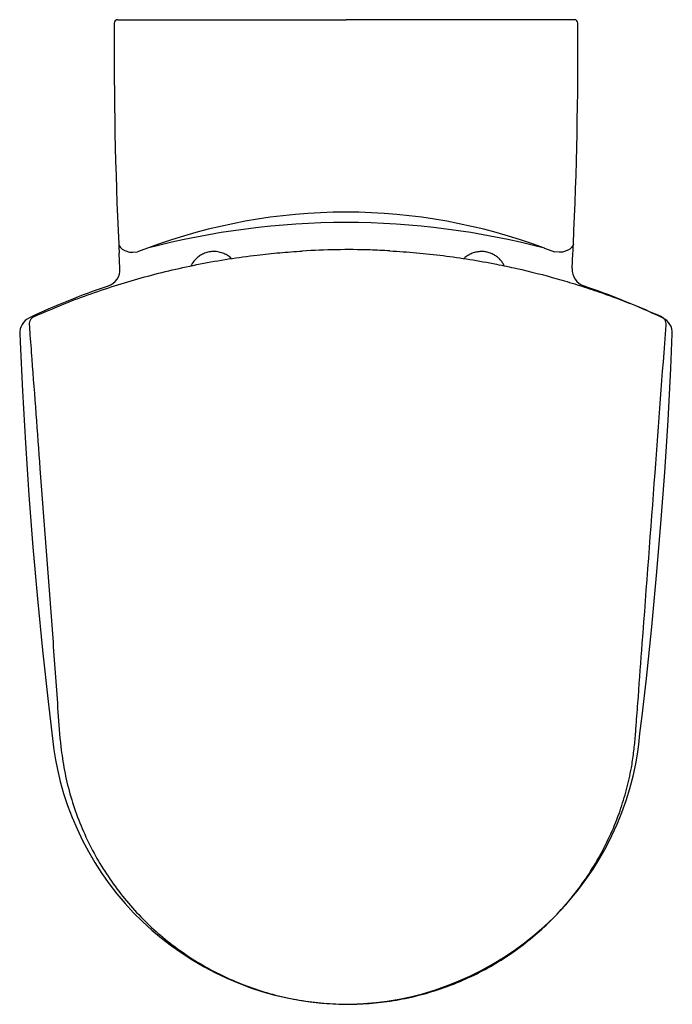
# Model space of a CAD drawing. Header units: millimetres. Extents: x 1824.159 to 1824.54, y 1266.453 to 1267.027.
import ezdxf

# ---------------------------------------------------------------- set-up
doc = ezdxf.new("R2010")
doc.units = ezdxf.units.MM
doc.layers.add('SANINDUSA', color=3, linetype='Continuous')

msp = doc.modelspace()

# ---------------------------------------------------------------- linework, layer by layer
at = {"layer": 'SANINDUSA'}
for p, q in [((1824.21653, 1267.02737), (1824.2222, 1267.02737)), ((1824.2222, 1267.02737), (1824.34964, 1267.02737)), ((1824.47708, 1267.02737), (1824.34964, 1267.02737)), ((1824.48275, 1267.02737), (1824.47708, 1267.02737)), ((1824.2176, 1266.88675), (1824.21738, 1266.89113)), ((1824.23396, 1266.8941), (1824.22804, 1266.89206)), ((1824.46532, 1266.8941), (1824.47124, 1266.89206)), ((1824.48168, 1266.88675), (1824.4819, 1266.89113)), ((1824.21784, 1266.88222), (1824.2176, 1266.88675)), ((1824.48144, 1266.88222), (1824.48168, 1266.88675)), ((1824.53174, 1266.85501), (1824.53166, 1266.85505))]:
    msp.add_line(p, q, dxfattribs=at)
at = {"layer": 'SANINDUSA', "flags": 128}
for points in [[(1824.21712, 1266.89645), (1824.21712, 1266.89644), (1824.2172, 1266.89595), (1824.21811, 1266.89446), (1824.21907, 1266.89363), (1824.22031, 1266.89289), (1824.22074, 1266.89269), (1824.22346, 1266.89188), (1824.22524, 1266.89172), (1824.22527, 1266.89172)], [(1824.22527, 1266.89172), (1824.22529, 1266.89172), (1824.22804, 1266.89206)], [(1824.47401, 1266.89172), (1824.47399, 1266.89172), (1824.47124, 1266.89206)], [(1824.48216, 1266.89645), (1824.48216, 1266.89644), (1824.48208, 1266.89595), (1824.48117, 1266.89446), (1824.48021, 1266.89363), (1824.47897, 1266.89289), (1824.47854, 1266.89269), (1824.47582, 1266.89188), (1824.47404, 1266.89172), (1824.47401, 1266.89172)], [(1824.28281, 1266.88807), (1824.28281, 1266.88809), (1824.28281, 1266.88809), (1824.28281, 1266.88809)], [(1824.40483, 1266.88994), (1824.40485, 1266.88996), (1824.40485, 1266.88996), (1824.40485, 1266.88996)], [(1824.16791, 1266.85432), (1824.16819, 1266.85444), (1824.16854, 1266.8546)], [(1824.15943, 1266.8441), (1824.1596, 1266.83954), (1824.16096, 1266.81073), (1824.1627, 1266.78033), (1824.16476, 1266.75002), (1824.16712, 1266.71979), (1824.1698, 1266.68966), (1824.17279, 1266.65963), (1824.17608, 1266.62969), (1824.17784, 1266.61476), (1824.17939, 1266.60158), (1824.18028, 1266.59572), (1824.18138, 1266.59016), (1824.18306, 1266.58306), (1824.18504, 1266.57604), (1824.18733, 1266.56909), (1824.18993, 1266.56219), (1824.19282, 1266.55544), (1824.196, 1266.54879), (1824.19948, 1266.54224), (1824.20325, 1266.53582), (1824.20729, 1266.52956), (1824.21159, 1266.52348), (1824.21613, 1266.51761), (1824.22089, 1266.51198), (1824.22584, 1266.50661), (1824.23102, 1266.50146), (1824.23644, 1266.4965), (1824.24211, 1266.49175), (1824.248, 1266.48721), (1824.2541, 1266.48292), (1824.26039, 1266.47887), (1824.26686, 1266.47508), (1824.27348, 1266.47158), (1824.28023, 1266.46836), (1824.28709, 1266.46544), (1824.29405, 1266.46282), (1824.30107, 1266.46052), (1824.30814, 1266.45853), (1824.31525, 1266.45687), (1824.32237, 1266.45553), (1824.3288, 1266.45462), (1824.33556, 1266.45393), (1824.34284, 1266.45346), (1824.34964, 1266.45324)], [(1824.34964, 1266.45325), (1824.35183, 1266.45328), (1824.35979, 1266.45365), (1824.36696, 1266.45423), (1824.37356, 1266.45502), (1824.38055, 1266.45618), (1824.38729, 1266.45759), (1824.39428, 1266.45937), (1824.40124, 1266.46147), (1824.40815, 1266.46388), (1824.415, 1266.46659), (1824.42177, 1266.46961), (1824.42843, 1266.47293), (1824.43498, 1266.47654), (1824.44137, 1266.48042), (1824.44761, 1266.48458), (1824.45365, 1266.48899), (1824.4595, 1266.49365), (1824.46512, 1266.49853), (1824.4705, 1266.50363), (1824.47563, 1266.50893), (1824.48049, 1266.51441), (1824.48508, 1266.52005), (1824.48949, 1266.52596), (1824.49366, 1266.53208), (1824.49759, 1266.5384), (1824.50126, 1266.5449), (1824.50464, 1266.55154), (1824.50772, 1266.55829), (1824.5105, 1266.56513), (1824.51296, 1266.57202), (1824.51513, 1266.57906), (1824.517, 1266.58619), (1824.51856, 1266.59339), (1824.51954, 1266.59907), (1824.52027, 1266.60479), (1824.52099, 1266.61116), (1824.52224, 1266.62146), (1824.52473, 1266.64327), (1824.52789, 1266.67332), (1824.53073, 1266.70326), (1824.53326, 1266.7333), (1824.53547, 1266.76344), (1824.53738, 1266.79366), (1824.53898, 1266.82396), (1824.53984, 1266.8441)]]:
    msp.add_lwpolyline(points, dxfattribs=at)
at = {"layer": 'SANINDUSA'}
for centre, radius, start, end in [((1826.61664, 1267.00917), 2.40217, 179.61346, 182.68976), ((1824.21653, 1267.02537), 0.002, 90, 179.62243), ((1822.08266, 1267.00917), 2.40215, 357.31023, 0.38655), ((1824.48275, 1267.02537), 0.002, 0.37757, 90), ((1824.35003, 1266.58476), 0.3304, 90.06679, 110.56543), ((1824.34926, 1266.58476), 0.3304, 69.43457, 89.93321), ((1824.35003, 1266.45255), 0.45655, 90.04933, 104.72814), ((1824.34925, 1266.45255), 0.45655, 75.27186, 89.95067), ((1826.49093, 1267.00446), 2.27638, 182.71979, 182.85374), ((1822.22217, 1267.0038), 2.26254, 357.14568, 357.28045), ((1824.20783, 1266.8816), 0.01003, 288.51834, 3.53963), ((1824.49149, 1266.88162), 0.01006, 176.61363, 251.32705), ((1824.34681, 1266.4694), 0.42493, 108.63527, 115.31192), ((1824.35283, 1266.47139), 0.42295, 64.61748, 71.32535), ((1824.16931, 1266.84457), 0.0099, 114.96721, 182.71373), ((1824.34881, 1266.4412), 0.45244, 65.93495, 66.02166), ((1824.53006, 1266.84461), 0.0098, 357.01127, 65.38647)]:
    msp.add_arc(centre, radius, start, end, dxfattribs=at)
for points, knots in [([(1824.17101, 1266.85569), (1824.17597, 1266.8578), (1824.18588, 1266.86201), (1824.20109, 1266.86768), (1824.21652, 1266.87284), (1824.23229, 1266.87746), (1824.24834, 1266.88153), (1824.26468, 1266.88504), (1824.28119, 1266.88795), (1824.29665, 1266.89007), (1824.31097, 1266.89158), (1824.31975, 1266.89217), (1824.32414, 1266.89247)], [0, 0, 0, 0, 0.102702, 0.205403, 0.308693, 0.411983, 0.517156, 0.622328, 0.728167, 0.834005, 0.917003, 1, 1, 1, 1]), ([(1824.28276, 1266.88816), (1824.28269, 1266.88824), (1824.28199, 1266.88899), (1824.28032, 1266.8901), (1824.27776, 1266.89137), (1824.27492, 1266.89209), (1824.272, 1266.89226), (1824.26918, 1266.89187), (1824.2666, 1266.891), (1824.26433, 1266.88976), (1824.26245, 1266.88826), (1824.26062, 1266.88635), (1824.25977, 1266.88473), (1824.25926, 1266.88377)], [0, 0, 0, 0, 0.0115226, 0.1109553, 0.2131213, 0.3186508, 0.4251858, 0.52676, 0.6241412, 0.7174758, 0.8038229, 0.8834977, 1, 1, 1, 1]), ([(1824.37517, 1266.89258), (1824.37136, 1266.89276), (1824.36096, 1266.89325), (1824.34393, 1266.89338), (1824.33074, 1266.89278), (1824.32414, 1266.89247)], [0, 0, 0, 0, 0.2244159, 0.6117635, 1, 1, 1, 1]), ([(1824.37517, 1266.89258), (1824.38037, 1266.89224), (1824.39078, 1266.89157), (1824.40634, 1266.88986), (1824.42186, 1266.88765), (1824.43615, 1266.88509), (1824.45315, 1266.88149), (1824.46887, 1266.8775), (1824.48441, 1266.87288), (1824.49602, 1266.86907), (1824.50753, 1266.86494), (1824.51895, 1266.86051), (1824.52645, 1266.85729), (1824.53021, 1266.85569)], [0, 0, 0, 0, 0.097092, 0.194321, 0.291964, 0.389746, 0.465372, 0.616919, 0.693202, 0.769485, 0.846178, 0.923058, 1, 1, 1, 1]), ([(1824.44183, 1266.88383), (1824.44156, 1266.88446), (1824.441, 1266.88578), (1824.43957, 1266.88745), (1824.43791, 1266.88901), (1824.43596, 1266.89031), (1824.43377, 1266.89133), (1824.43138, 1266.89199), (1824.42887, 1266.89225), (1824.42632, 1266.89207), (1824.42377, 1266.89146), (1824.42126, 1266.89034), (1824.41945, 1266.88912), (1824.41853, 1266.88825), (1824.41833, 1266.88806)], [0, 0, 0, 0, 0.072898, 0.153257, 0.23458, 0.317733, 0.404022, 0.493583, 0.583683, 0.674574, 0.766945, 0.864439, 0.969595, 1, 1, 1, 1]), ([(1824.41841, 1266.88809), (1824.41854, 1266.88808), (1824.41868, 1266.88806), (1824.4188, 1266.88799), (1824.4188, 1266.88799)], [0, 0, 0, 0, 0.960742, 1, 1, 1, 1]), ([(1824.16791, 1266.85432), (1824.16742, 1266.85404), (1824.16644, 1266.85348), (1824.16543, 1266.85208), (1824.16495, 1266.85065), (1824.16496, 1266.84973), (1824.16496, 1266.84938)], [0, 0, 0, 0, 0.275308, 0.550645, 0.825935, 1, 1, 1, 1]), ([(1824.16854, 1266.8546), (1824.16858, 1266.85462), (1824.16867, 1266.85466), (1824.16921, 1266.8549), (1824.16997, 1266.85523), (1824.17062, 1266.85551), (1824.17095, 1266.85566), (1824.17101, 1266.85569)], [0, 0, 0, 0, 0.234194, 0.475327, 0.737185, 0.955675, 1, 1, 1, 1]), ([(1824.53021, 1266.85569), (1824.53028, 1266.85565), (1824.53068, 1266.85548), (1824.53134, 1266.85519), (1824.53206, 1266.85487), (1824.53255, 1266.85465), (1824.53264, 1266.85462), (1824.53268, 1266.8546)], [0, 0, 0, 0, 0.058262, 0.307959, 0.543547, 0.771944, 1, 1, 1, 1]), ([(1824.53625, 1266.84938), (1824.53624, 1266.84994), (1824.53621, 1266.85107), (1824.53546, 1266.85262), (1824.53443, 1266.85373), (1824.53362, 1266.85415), (1824.5333, 1266.85432)], [0, 0, 0, 0, 0.2750634, 0.5500823, 0.8251979, 1, 1, 1, 1]), ([(1824.16496, 1266.84938), (1824.16506, 1266.84805), (1824.16556, 1266.8414), (1824.16765, 1266.81348), (1824.17167, 1266.75985), (1824.17622, 1266.69801), (1824.17989, 1266.65069), (1824.18169, 1266.62364), (1824.18299, 1266.60548), (1824.1853, 1266.58953), (1824.18856, 1266.5758), (1824.193, 1266.56223), (1824.19857, 1266.54912), (1824.20518, 1266.53662), (1824.21279, 1266.52473), (1824.22147, 1266.5134), (1824.23107, 1266.50287), (1824.24144, 1266.49326), (1824.25255, 1266.48457), (1824.26449, 1266.47674), (1824.27703, 1266.46999), (1824.29001, 1266.46435), (1824.30337, 1266.45982), (1824.31724, 1266.45639), (1824.33133, 1266.45416), (1824.34547, 1266.45314), (1824.35957, 1266.4533), (1824.37377, 1266.45465), (1824.38775, 1266.4572), (1824.40139, 1266.46091), (1824.41466, 1266.46572), (1824.42762, 1266.4717), (1824.44, 1266.47875), (1824.45165, 1266.48676), (1824.46258, 1266.49569), (1824.47283, 1266.50563), (1824.48218, 1266.51638), (1824.49052, 1266.5278), (1824.49787, 1266.53984), (1824.50426, 1266.55261), (1824.5094, 1266.56554), (1824.51332, 1266.5784), (1824.51588, 1266.5897), (1824.51739, 1266.59981), (1824.51826, 1266.60865), (1824.51908, 1266.61957), (1824.52045, 1266.63789), (1824.52408, 1266.6864), (1824.52947, 1266.75867), (1824.5341, 1266.8206), (1824.53625, 1266.84938)], [0, 0, 0, 0, 0.0040594, 0.020297, 0.0852475, 0.1678038, 0.209082, 0.2297243, 0.2503617, 0.2644944, 0.2787252, 0.2932655, 0.3079128, 0.3220455, 0.3362763, 0.3508166, 0.3654639, 0.3795955, 0.3938252, 0.4083643, 0.4230102, 0.4371459, 0.4513797, 0.4659233, 0.480574, 0.4947557, 0.5090366, 0.5234711, 0.5381159, 0.5522485, 0.5664792, 0.5810193, 0.5956663, 0.6097987, 0.6240292, 0.638569, 0.6532158, 0.6673498, 0.6815819, 0.6961237, 0.7107724, 0.7238886, 0.7370049, 0.746004, 0.7550114, 0.7640192, 0.7793555, 0.8109337, 0.9121424, 1, 1, 1, 1])]:
    msp.add_open_spline(points, degree=3, knots=knots, dxfattribs=at)

doc.saveas('drawing.dxf')
